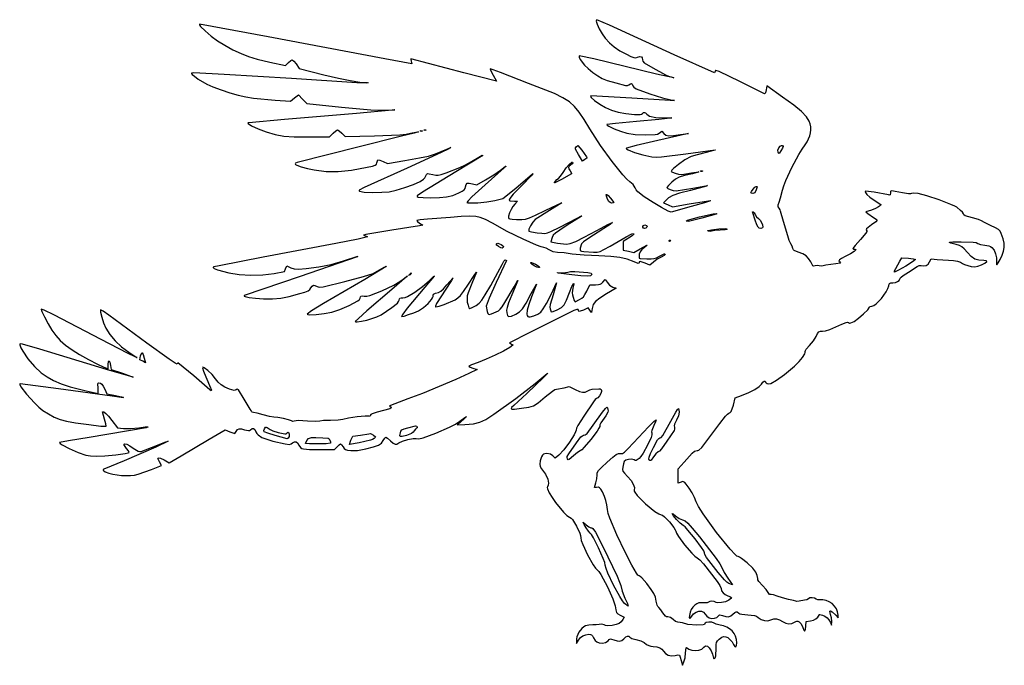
# Model space of a CAD drawing. Extents: x 40 to 438, y 2 to 262.
import ezdxf

# ---------------------------------------------------------------- set-up
doc = ezdxf.new("R2010")
doc.units = 0

msp = doc.modelspace()

# ---------------------------------------------------------------- linework, layer by layer
at = {"layer": 'Layer 1', "color": 7}
for points in [[(273.050172, 261.867109), (273.385311, 260.643411), (274.249617, 258.824399), (275.431423, 256.80695), (276.719063, 254.987938), (278.414602, 253.100576), (280.308579, 251.451339), (282.533286, 249.947623), (285.221013, 248.496823), (287.058215, 247.595034), (288.197577, 247.156267), (288.986367, 247.087916), (289.771849, 247.297378), (290.720491, 247.529991), (291.328482, 247.464948), (291.652046, 247.069175), (291.747406, 246.3096), (291.871981, 245.712082), (292.426504, 245.101335), (295.910186, 242.993486), (301.056335, 240.184492), (302.304839, 239.644851), (303.318524, 239.359873), (304.094636, 239.134977), (304.341581, 238.936539), (297.343347, 240.479943), (272.062394, 246.6271), (266.100445, 247.897101), (266.145094, 247.391636), (266.616383, 246.446301), (268.322947, 244.122376), (269.757761, 242.763078), (271.705206, 241.185499), (273.725411, 239.726983), (275.378507, 238.724873), (277.459897, 237.953171), (280.917121, 236.890427), (284.828547, 235.871781), (285.625054, 235.873434), (286.173514, 236.149593), (286.850406, 236.56962), (287.302403, 236.652302), (287.622108, 236.377796), (287.902126, 235.72626), (288.270889, 235.140869), (289.211814, 234.562092), (294.675463, 232.551258), (299.8613, 230.91525), (303.247969, 230.046534), (304.652466, 229.774233), (302.921649, 229.773131), (287.408237, 230.716812), (270.862948, 231.70459), (270.763041, 231.479832), (271.029416, 231.050849), (272.406352, 229.78195), (274.484435, 228.301385), (276.754341, 227.012643), (279.245836, 225.946041), (281.922539, 225.147329), (284.969659, 224.566899), (288.572404, 224.155141), (290.830183, 224.093405), (291.370375, 224.234516), (291.712128, 224.507919), (292.15751, 224.930702), (292.576434, 225.032676), (293.021817, 224.810537), (293.546574, 224.260975), (293.979829, 223.829373), (294.631366, 223.506912), (297.144909, 222.990974), (299.86571, 222.761668), (302.189635, 222.744029), (303.636025, 222.849863), (302.859913, 222.638196), (298.317896, 222.117848), (289.383793, 221.332917), (280.833337, 220.565625), (277.283508, 220.062916), (277.513503, 219.791374), (278.144507, 219.398702), (280.255663, 218.40045), (282.909215, 217.369126), (285.397402, 216.605692), (288.731154, 216.067706), (292.911573, 215.900136), (296.871506, 216.023608), (297.773295, 216.257324), (298.450188, 216.676248), (299.508522, 217.417081), (300.355189, 216.499859), (301.214534, 215.848322), (302.414531, 215.573816), (304.269371, 215.656499), (307.093249, 216.076525), (310.303529, 216.499859), (297.991577, 213.642357), (289.136849, 211.605064), (285.256291, 210.573188), (285.207233, 210.436306), (285.315271, 210.266919), (285.946413, 209.849442), (288.47539, 208.831347), (291.943639, 207.819866), (295.451575, 207.115964), (297.235309, 206.95115), (299.482064, 207.040998), (309.280473, 208.315409), (321.169091, 209.867632), (321.09578, 209.787155), (320.370931, 209.567771), (317.429644, 208.844576), (313.800441, 207.918534), (311.361863, 207.151242), (308.910607, 205.802968), (306.303908, 204.011517), (304.232991, 202.299442), (303.614458, 201.636467), (303.38908, 201.189293), (303.816823, 200.807852), (304.879567, 200.413182), (306.246582, 200.097886), (307.587138, 199.95457), (309.306931, 200.12214), (311.608807, 200.554293), (314.536865, 201.012904), (313.80926, 200.717453), (311.89103, 200.236793), (308.695633, 199.503676), (306.568492, 198.816861), (305.030049, 197.984526), (303.600747, 196.814846), (302.202864, 195.452241), (301.62519, 194.698178), (302.01986, 194.289727), (302.983385, 193.838282), (304.185035, 193.472826), (305.294081, 193.322344), (312.032141, 194.380678), (318.029367, 195.403734), (317.598316, 195.249945), (316.142005, 194.83488), (311.07964, 193.498733), (306.715115, 192.3274), (303.971164, 191.404114), (302.259088, 190.487442), (300.99019, 189.335953), (300.1788, 188.489285), (302.048524, 187.677896), (303.918247, 186.866507), (310.621029, 187.995396), (318.382145, 189.335953), (319.065652, 189.410918), (319.193534, 189.300675), (316.816693, 188.506924), (311.397141, 186.97234), (303.38908, 184.679283), (302.146089, 185.109231), (299.477654, 186.531367), (296.022083, 188.588504), (292.417684, 190.923454), (289.833585, 192.890191), (289.202995, 193.651971), (288.784071, 194.486511), (288.003549, 195.853526), (286.667403, 196.955957), (285.437641, 197.99617), (283.754779, 199.800781), (279.479551, 205.109539), (274.741302, 211.694912), (270.439615, 218.369582), (268.142768, 222.168973), (266.193601, 225.110949), (264.304792, 227.409656), (262.189019, 229.279242), (259.558963, 230.933853), (256.127301, 232.587638), (245.709877, 236.749316), (234.315148, 241.194319), (231.422368, 242.243833), (230.117089, 242.605431), (230.43459, 241.767583), (231.38709, 240.030151), (232.727647, 237.560705), (219.604305, 240.982652), (198.120125, 246.591822), (198.089257, 246.318419), (198.296514, 245.674599), (198.543458, 244.651543), (187.677896, 246.662378), (140.489429, 255.561203), (112.747849, 260.597109), (112.751776, 260.330871), (113.182758, 259.743827), (114.983579, 257.924815), (117.465703, 255.775074), (119.94452, 253.929604), (122.898485, 252.128232), (126.219559, 250.340088), (129.534018, 248.750382), (132.468139, 247.544323), (136.057655, 246.538905), (141.181756, 245.321821), (147.461204, 243.981265), (148.625371, 245.110154), (149.560233, 245.912724), (150.177595, 246.239044), (150.808185, 245.753974), (151.729818, 244.580987), (152.929263, 242.78182), (163.018714, 240.20654), (168.871521, 238.832911), (173.646151, 237.869386), (177.455051, 237.289507), (180.410669, 237.066816), (180.847232, 237.018309), (180.939836, 236.890427), (180.103091, 236.833652), (176.283167, 237.018309), (149.93065, 238.654317), (122.625633, 240.316783), (110.454792, 240.947374), (109.546388, 240.85036), (109.532057, 240.679483), (109.749236, 240.382929), (110.655986, 239.585871), (112.214272, 238.477928), (115.711184, 236.36126), (118.110626, 235.310643), (121.412958, 234.094661), (125.012948, 232.918367), (128.305359, 231.986813), (131.371771, 231.285667), (134.474564, 230.769729), (143.263146, 229.975978), (149.507316, 229.552645), (151.094817, 230.857923), (152.682318, 232.127924), (154.375653, 230.364034), (156.104265, 228.600144), (170.038996, 227.153754), (181.99817, 226.051323), (185.318693, 225.903597), (187.819007, 225.954309), (191.512152, 226.081089), (191.689747, 226.056198), (191.581881, 226.01012), (190.535398, 225.857295), (176.212611, 224.543197), (147.03787, 222.073751), (132.644528, 220.839028), (132.277763, 220.746424), (132.382701, 220.488455), (133.777827, 219.595486), (136.370194, 218.398245), (139.700088, 217.134859), (143.330945, 216.046759), (146.812974, 215.415066), (151.015994, 215.140561), (156.809821, 215.124024), (165.276493, 215.19458), (166.687605, 216.605692), (167.794446, 217.60229), (168.451495, 218.016804), (169.095315, 217.60229), (170.215385, 216.605692), (171.626497, 215.229858), (183.44456, 215.547358), (193.723629, 215.917775), (196.199138, 216.19228), (198.049569, 216.605692), (200.108911, 217.077533), (201.189293, 217.205415), (199.421545, 216.67735), (194.323352, 215.335691), (177.270945, 211.0318), (152.153151, 204.752351), (151.575477, 204.505407), (151.341762, 204.258462), (151.523319, 204.016272), (152.033538, 203.723232), (153.833257, 203.045788), (156.327507, 202.3485), (159.102878, 201.753738), (163.877508, 201.176064), (168.724898, 201.154016), (174.114684, 201.714051), (180.516503, 202.882628), (182.581356, 203.337381), (183.700324, 203.689607), (184.197521, 204.088136), (184.397061, 204.681796), (184.820394, 205.845963), (185.543589, 205.691623), (186.901784, 205.140407), (188.73623, 204.29374), (195.721234, 205.528463), (201.675466, 206.593963), (205.25506, 207.358499), (207.736633, 208.142879), (210.396799, 209.26791), (214.347913, 210.855411), (213.456597, 210.288761), (210.365931, 208.78284), (196.673735, 202.52985), (179.299419, 194.627623), (177.306223, 193.530704), (177.19598, 193.316694), (177.376778, 193.181233), (179.235477, 192.840582), (182.615532, 192.678524), (186.366003, 192.714904), (189.335953, 192.969566), (192.155421, 193.604015), (195.672727, 194.658491), (199.143732, 195.89156), (201.824294, 197.061791), (203.266274, 197.996652), (203.724334, 198.530229), (204.046795, 199.143181), (204.415558, 199.943546), (204.827317, 200.28089), (205.589648, 200.234588), (207.01013, 199.884015), (208.161069, 199.617226), (209.126798, 199.601792), (210.38357, 199.903859), (212.407634, 200.589571), (217.946248, 202.728287), (220.206232, 203.838987), (222.638196, 205.210963), (226.315906, 207.34086), (227.003824, 207.666628), (227.189032, 207.645131), (216.32347, 200.977627), (202.84735, 192.793177), (200.735092, 191.30269), (200.669497, 191.007238), (201.08346, 190.81762), (203.043583, 190.604851), (206.260477, 190.544217), (209.755184, 190.629104), (212.548745, 190.852898), (215.03583, 191.434982), (217.522915, 192.440399), (218.875598, 193.133828), (219.666041, 193.675122), (220.072838, 194.216416), (220.274583, 194.909845), (220.547986, 195.831478), (220.874306, 196.356235), (221.628369, 196.369464), (222.990974, 196.144568), (224.754864, 195.721234), (228.353199, 197.732069), (231.625215, 199.725265), (234.420981, 201.71846), (236.407011, 203.231547), (236.504188, 203.268108), (236.448145, 203.173876), (235.889419, 202.604815), (228.17681, 195.685957), (222.814585, 190.861717), (221.241415, 189.306187), (220.733195, 188.630397), (221.170584, 188.468477), (222.135487, 188.399988), (225.151739, 188.506924), (228.789762, 188.878444), (232.057368, 189.441786), (235.338204, 190.217898), (240.52404, 194.451234), (247.297378, 200.166237), (247.500363, 200.329604), (247.459435, 200.249471), (246.715294, 199.429813), (243.064042, 195.650679), (239.478384, 191.927217), (238.475792, 190.773454), (237.953171, 189.993002), (237.87538, 189.511859), (238.207281, 189.256026), (239.959596, 189.124286), (241.229596, 189.089008), (240.135985, 187.960118), (239.357668, 186.94533), (238.645498, 185.715568), (238.05239, 184.373358), (237.631261, 183.021226), (237.543618, 182.496469), (237.670948, 182.183379), (238.122394, 181.989351), (239.007095, 181.821781), (240.841541, 181.707128), (242.993486, 181.751226), (244.50051, 181.906117), (246.133211, 182.381816), (248.559662, 183.432984), (252.447937, 185.314283), (257.303044, 187.664667), (258.703683, 188.305731), (259.115441, 188.454008), (254.176549, 185.384839), (248.39099, 181.751226), (247.418094, 180.705018), (246.481579, 179.228863), (245.855949, 177.832083), (245.745499, 177.322621), (245.81571, 177.024), (246.931371, 176.728549), (249.237657, 176.353722), (251.084229, 176.14426), (252.289187, 176.133236), (253.335394, 176.373566), (254.705716, 176.918167), (258.317281, 178.598272), (265.289056, 182.31567), (267.02318, 183.208088), (267.195297, 183.239025), (266.911835, 182.999178), (261.337942, 179.422891), (258.270427, 177.479305), (256.535752, 176.256708), (255.667587, 175.364841), (255.199605, 174.413443), (254.740994, 172.684831), (257.3736, 172.151254), (260.985164, 171.802886), (262.566051, 172.037704), (264.821625, 172.887678), (268.228138, 174.571091), (273.261839, 177.306223), (277.667154, 179.652197), (279.611843, 180.516503), (278.676981, 179.75362), (276.154618, 178.117612), (269.641455, 173.950422), (267.874808, 172.645695), (267.123502, 171.873442), (266.594335, 170.144829), (266.497872, 169.508727), (266.616383, 169.157051), (267.085468, 168.964126), (268.040724, 168.804273), (271.991838, 168.557328), (273.376492, 168.564494), (274.575937, 168.826322), (276.159028, 169.544556), (278.69462, 170.920941), (285.185735, 174.695666), (287.456744, 175.930389), (288.038276, 176.03512), (288.219626, 175.789277), (287.571396, 175.193965), (286.102958, 174.201776), (283.98629, 172.896498), (283.98629, 171.167886), (283.98629, 169.403996), (286.102958, 168.874829), (288.219626, 168.345662), (290.759628, 169.897885), (293.542164, 171.401601), (293.668324, 171.392024), (293.542715, 171.222456), (292.48824, 170.391774), (291.512037, 169.559438), (290.843412, 168.680801), (290.459215, 167.722788), (290.336294, 166.652327), (290.390864, 166.162848), (290.746398, 165.911493), (293.511296, 165.80566), (295.281801, 165.837079), (296.483451, 165.977639), (297.460205, 166.296793), (298.556021, 166.863994), (300.478661, 167.847363), (300.828132, 167.871065), (300.919634, 167.640106), (300.434564, 167.212362), (299.261577, 166.546494), (297.678486, 165.633681), (296.121853, 164.535659), (294.640186, 163.300936), (292.841018, 164.04177), (290.781676, 164.716458), (290.42504, 164.6222), (290.336294, 164.253437), (290.251407, 164.030194), (289.948238, 164.002082), (288.396015, 164.570937), (285.603005, 165.635886), (282.588407, 166.343646), (278.905736, 166.773595), (274.108506, 167.005105), (268.120099, 167.296147), (263.348777, 167.745939), (260.019435, 168.200141), (257.457384, 168.416217), (255.587661, 168.68962), (254.035438, 169.439273), (252.813944, 170.113961), (251.883492, 170.391774), (250.789536, 170.645333), (248.899762, 171.348684), (243.465327, 173.760804), (237.045319, 176.940216), (231.104868, 180.199002), (228.295873, 181.702719), (226.201254, 182.597893), (224.355784, 182.955081), (221.809168, 183.074143), (218.442342, 182.955081), (214.136246, 182.597893), (204.858185, 181.821781), (201.872801, 181.570427), (200.554293, 181.292614), (200.814467, 180.869281), (201.683183, 180.23428), (202.988461, 179.422891), (201.612627, 179.140668), (190.50012, 177.412056), (179.91678, 175.683444), (179.034835, 175.365944), (179.846224, 175.154277), (180.39303, 174.907332), (180.622336, 174.660388), (176.86525, 173.800491), (167.816495, 172.014553), (138.465365, 166.475938), (120.689764, 163.067221), (118.487657, 162.541912), (118.217355, 162.401835), (118.18063, 162.27788), (118.6431, 161.862263), (119.94893, 161.334199), (124.60119, 160.125934), (128.717668, 159.517943), (133.429459, 159.283677), (138.313229, 159.426442), (142.945646, 159.949545), (147.108426, 160.655101), (147.496482, 161.819269), (148.025649, 162.983436), (149.648428, 162.242602), (150.921736, 161.763045), (152.717596, 161.660518), (155.809916, 161.954868), (160.972601, 162.665936), (165.96, 163.591978), (170.920941, 164.994271), (176.300805, 166.727293), (176.71532, 166.805014), (176.389, 166.581772), (153.45843, 158.7501), (130.774805, 150.988984), (130.758337, 150.798332), (131.106085, 150.601479), (132.737132, 150.217282), (135.353753, 149.892616), (138.641754, 149.683705), (142.278123, 149.651735), (145.534154, 149.93065), (148.995237, 150.60644), (153.246763, 151.765096), (155.3265, 152.391277), (156.576106, 152.885166), (157.28993, 153.392284), (157.762322, 154.058153), (158.272747, 154.826547), (158.723642, 155.151764), (159.320057, 155.080106), (160.267045, 154.657875), (161.121981, 154.396048), (162.635068, 154.521174), (171.485386, 156.633432), (178.973099, 158.661905), (182.915393, 159.949545), (187.360396, 162.401352), (188.144224, 162.787203), (188.254605, 162.81063), (188.207063, 162.736491), (179.493446, 157.550655), (162.780589, 147.765475), (157.99273, 144.786155), (156.280654, 143.51009), (156.558949, 143.335148), (157.323003, 143.254878), (159.883399, 143.346931), (163.111869, 143.723411), (166.158438, 144.32148), (169.478961, 145.410682), (173.249276, 147.002593), (176.71532, 148.80176), (177.347013, 149.373922), (177.588445, 149.965928), (177.724595, 150.534231), (177.963272, 150.808185), (178.446688, 150.863858), (179.317057, 150.777317), (180.300977, 150.731566), (181.52633, 150.993394), (186.407895, 152.929263), (191.271822, 155.22673), (192.991063, 156.228289), (194.415956, 157.233155), (196.581131, 158.880187), (196.819532, 159.00421), (196.523804, 158.688364), (190.429564, 153.423152), (180.357752, 144.80655), (176.975493, 141.774864), (175.683444, 140.4762), (175.874578, 140.371469), (176.398922, 140.365956), (178.15289, 140.599672), (180.35665, 141.071512), (182.421504, 141.675645), (184.391548, 142.419786), (186.063937, 143.236687), (190.394287, 146.120648), (192.700573, 147.941864), (193.197218, 148.576313), (193.3929, 149.154538), (193.495977, 149.660554), (193.71481, 149.948289), (194.151924, 150.077273), (194.909845, 150.107039), (195.763127, 150.201848), (196.709013, 150.548011), (199.672348, 152.364818), (202.816482, 154.693153), (205.669574, 157.127321), (207.297865, 158.651432), (207.625425, 158.91512), (207.609853, 158.816246), (203.835128, 154.340375), (196.686964, 145.873703), (194.850865, 143.485837), (194.380678, 142.592868), (195.385544, 142.727915), (197.23377, 143.276375), (199.366423, 144.056345), (201.224571, 144.885925), (203.240918, 146.16695), (205.131588, 147.805163), (206.532778, 149.430146), (206.93613, 150.121922), (207.080686, 150.671484), (207.120925, 151.181909), (207.270304, 151.52697), (207.571819, 151.752969), (208.068464, 151.906207), (209.282241, 152.241897), (210.290966, 152.792562), (211.352607, 153.746716), (212.725134, 155.292876), (215.265136, 158.220933), (215.143868, 157.975642), (214.533121, 157.025898), (212.266523, 153.634819), (208.487388, 147.783114), (208.024918, 146.694463), (208.07377, 146.469085), (208.280131, 146.40287), (209.536352, 146.696117), (211.635932, 147.425926), (215.970692, 149.29565), (217.1762, 150.023254), (218.206422, 150.988984), (219.468155, 152.669089), (221.368195, 155.53982), (223.731808, 159.102878), (224.719586, 160.443434), (222.779307, 155.822043), (221.28, 152.104644), (220.943759, 150.856141), (220.839028, 149.895372), (220.946515, 148.391656), (221.222674, 147.04669), (221.598052, 146.08537), (222.003195, 145.732592), (222.911599, 146.120648), (224.507919, 147.03787), (225.740989, 147.917059), (226.805386, 149.097212), (228.193898, 151.249709), (230.399312, 155.045931), (233.327369, 160.319962), (234.985426, 163.583159), (235.668933, 164.901666), (236.220149, 165.452882), (236.572927, 165.355868), (236.714038, 165.100104), (232.657091, 156.210098), (229.795179, 149.908601), (228.600144, 146.755648), (228.9882, 144.533147), (229.267115, 143.696952), (229.458249, 143.482047), (229.737853, 143.399847), (230.724529, 143.625294), (232.551258, 144.356758), (233.4999, 144.837418), (234.266641, 145.476828), (235.066454, 146.499884), (236.114315, 148.131482), (239.853762, 154.516764), (241.070295, 156.692963), (241.345145, 157.118777), (241.383937, 157.056766), (238.971817, 151.235929), (237.654963, 148.096756), (236.983031, 146.230891), (236.793964, 145.059558), (236.925705, 144.00398), (237.236039, 142.899895), (237.457146, 142.604374), (237.767962, 142.473805), (238.795979, 142.68933), (240.594596, 143.51009), (242.021142, 144.358411), (243.24925, 145.639988), (244.702255, 147.920367), (246.803489, 151.765096), (248.38217, 154.662285), (248.827553, 155.431231), (248.955435, 155.575098), (246.909322, 150.459817), (245.764447, 147.388995), (245.132203, 145.075543), (245.009282, 143.469852), (245.137784, 142.916913), (245.392377, 142.522312), (245.744052, 142.3781), (246.307395, 142.38065), (247.817726, 142.738389), (249.420661, 143.420242), (250.613491, 144.250924), (251.653635, 145.635578), (252.928597, 147.761065), (254.289548, 150.362803), (255.587661, 153.176208), (257.034051, 156.174821), (255.622939, 151.341762), (254.449952, 147.395058), (254.303329, 146.326251), (254.388216, 145.591481), (254.846827, 144.356758), (255.644987, 144.564015), (257.316273, 145.27398), (258.971023, 146.165847), (260.103219, 147.275996), (261.076666, 149.113748), (262.255165, 152.188429), (263.209319, 154.622597), (263.802979, 155.786765), (263.942919, 155.867793), (263.96669, 155.601556), (263.630999, 153.987597), (263.29586, 152.056137), (263.402796, 151.269002), (263.701555, 150.283428), (264.186625, 149.031066), (264.512944, 148.519538), (266.34739, 149.366205), (267.205633, 149.890411), (267.868745, 150.517143), (268.485555, 151.415074), (269.204892, 152.752874), (270.474893, 155.328153), (272.697394, 155.363431), (273.895737, 155.415245), (274.664131, 155.566279), (275.20763, 155.889291), (275.731285, 156.457043), (276.61323, 157.515377), (277.459897, 156.457043), (278.341842, 155.151764), (279.752954, 154.446208), (281.128788, 153.987597), (277.24823, 151.69454), (274.483333, 149.980259), (272.776769, 148.616552), (271.850727, 147.31899), (271.427393, 145.803147), (271.180449, 144.180369), (270.51017, 145.097591), (269.839892, 146.014814), (267.934891, 145.132869), (266.567876, 144.625751), (265.994612, 144.568424), (265.677112, 145.309258), (265.190388, 145.375955), (263.926451, 144.916793), (258.021829, 141.957867), (245.18071, 135.466752), (238.865984, 132.327028), (238.019317, 131.833139), (238.830706, 131.409805), (239.276639, 131.129787), (239.355463, 130.889457), (238.160428, 129.998693), (235.603339, 128.574903), (232.229348, 126.916295), (228.610617, 125.29076), (225.319309, 123.966189), (222.651425, 122.951952), (221.544584, 122.413966), (222.034063, 122.092056), (223.237918, 121.637854), (224.895975, 121.108687), (221.544584, 119.521186), (216.263387, 117.103003), (209.616278, 114.251565), (202.777346, 111.459658), (196.92068, 109.220069), (189.966543, 106.63156), (189.593301, 106.415415), (189.543761, 106.268309), (189.970953, 105.974511), (190.183722, 105.63386), (189.582897, 105.260136), (184.538172, 103.857843), (182.509698, 103.205204), (181.988248, 102.885499), (181.751226, 102.552565), (181.535149, 102.186557), (181.186781, 102.270342), (179.612509, 102.27861), (176.424278, 101.939613), (172.971463, 101.422021), (170.603441, 100.894508), (168.729308, 100.638744), (165.664549, 100.54173), (162.771769, 100.449126), (161.360657, 100.22423), (159.777566, 100.113987), (156.315932, 100.294785), (152.567666, 100.449126), (150.988984, 100.259508), (150.402491, 100.069889), (149.895372, 100.330063), (148.731205, 100.826157), (146.640995, 101.361939), (144.378806, 101.778658), (142.698701, 101.917564), (141.018596, 102.164509), (138.465365, 102.834787), (136.000329, 103.509475), (134.514251, 103.787288), (133.936577, 103.90194), (133.702862, 104.175343), (133.561751, 104.607496), (133.208973, 105.092566), (130.704249, 109.184791), (128.472928, 112.853682), (127.995575, 113.173387), (127.564525, 112.924238), (127.194659, 112.720288), (126.695809, 112.694932), (124.848134, 113.20646), (123.01865, 113.941782), (121.509972, 114.855697), (120.259264, 115.994509), (119.203686, 117.404518), (117.861476, 119.04659), (116.112469, 120.698583), (114.594972, 121.814795), (114.122512, 122.00145), (113.947294, 121.849521), (114.319916, 120.496287), (115.208475, 118.088026), (117.157574, 113.665072), (117.514762, 112.875731), (117.475074, 112.536182), (116.945907, 112.853682), (110.423924, 118.49813), (103.928399, 123.825078), (103.646176, 123.331189), (102.814392, 123.681762), (100.457945, 125.23619), (91.369502, 131.797861), (76.058937, 143.086757), (73.792338, 144.63457), (72.742824, 145.203425), (72.661657, 144.869113), (72.721877, 144.228876), (73.183796, 142.301826), (73.963215, 139.964671), (74.894769, 137.759809), (76.457466, 135.218705), (78.585709, 132.697445), (81.170359, 130.308476), (84.102275, 128.164247), (87.383111, 126.012302), (87.489659, 125.924917), (87.40702, 125.936647), (86.721101, 126.23389), (83.595157, 127.758553), (72.95449, 133.208973), (53.855971, 143.139674), (49.960531, 145.075543), (48.75392, 145.556203), (49.058191, 144.550785), (50.02392, 142.381201), (51.491325, 139.518738), (52.992217, 137.036614), (54.619612, 134.845532), (56.466529, 132.856195), (58.625985, 130.979306), (61.190998, 129.125567), (64.254585, 127.205683), (67.909765, 125.130357), (71.450774, 123.282682), (74.012824, 122.096466), (75.84727, 121.355632), (75.84727, 123.190078), (75.931606, 124.364167), (76.151541, 124.671745), (76.457466, 124.132656), (76.799771, 122.766744), (77.081993, 121.179243), (81.597551, 119.62702), (85.971999, 117.968963), (75.128485, 121.117507), (48.224753, 129.293137), (41.173602, 131.343659), (40.173146, 131.441224), (40.048089, 131.314514), (40.075581, 131.092305), (40.555483, 129.882318), (41.302036, 128.490016), (43.404923, 125.408169), (46.003905, 122.346166), (48.718642, 119.803409), (51.118635, 118.097948), (53.763367, 116.637226), (56.804975, 115.348484), (60.395594, 114.158961), (66.970494, 112.461217), (71.825601, 111.477848), (71.719767, 113.594516), (71.649212, 115.28785), (71.769377, 115.61858), (72.00199, 115.711184), (72.640297, 115.577239), (73.219074, 115.142329), (73.79785, 114.356847), (74.436158, 113.171182), (75.318103, 111.301459), (78.775327, 110.631181), (81.169808, 110.119653), (82.056163, 109.819791), (81.089882, 109.834123), (77.421542, 110.278403), (55.774202, 113.277016), (40.287248, 115.358406), (40.099963, 115.272063), (40.08378, 115.024852), (40.504978, 114.118722), (42.743464, 111.155938), (46.0469, 107.604456), (47.799283, 105.962453), (49.459476, 104.598677), (51.631816, 103.136302), (53.926527, 101.921974), (56.360144, 100.952386), (58.949204, 100.22423), (62.667704, 99.567181), (67.980321, 98.830757), (72.790228, 98.279541), (75.000603, 98.178117), (74.859492, 99.09975), (74.295047, 101.106175), (73.518935, 103.963677), (73.736183, 104.052491), (74.039834, 103.979662), (74.88154, 103.377183), (75.994445, 102.212465), (77.328938, 100.54173), (79.551439, 97.543117), (82.020885, 97.296172), (84.799012, 97.221207), (88.159222, 97.543117), (90.791828, 97.882666), (91.969225, 97.931173), (91.797245, 97.768013), (91.122557, 97.578395), (68.15671, 93.662559), (59.782642, 92.277905), (56.197535, 91.581169), (56.362831, 91.244238), (57.156099, 90.678278), (60.029586, 89.147001), (63.624064, 87.562807), (66.745598, 86.501166), (68.677057, 86.196895), (70.978934, 86.077832), (74.521045, 86.240441), (78.942897, 86.664325), (82.716519, 87.1742), (83.882754, 87.406606), (84.313942, 87.594777), (84.009671, 88.212139), (83.255608, 89.252834), (82.197274, 90.805057), (82.276925, 90.994744), (82.50375, 91.065782), (83.326164, 90.880023), (84.518994, 90.304002), (85.936721, 89.393945), (87.903458, 88.159222), (88.546176, 87.955272), (89.076445, 87.982833), (95.073671, 90.311168), (98.645548, 91.700231), (100.047841, 92.110336), (95.003115, 89.782001), (82.232552, 84.243386), (74.048102, 80.786162), (73.749343, 80.686392), (73.774699, 80.437794), (74.077868, 80.116435), (74.612547, 79.798384), (76.059557, 79.24517), (77.688881, 78.805644), (81.258003, 78.285848), (84.846968, 78.275375), (86.501097, 78.472503), (87.982833, 78.810605), (93.274503, 80.697967), (97.296172, 82.373663), (96.520061, 83.820053), (95.944592, 84.898231), (95.919787, 85.214077), (96.070269, 85.381095), (96.897092, 85.268647), (98.425062, 84.560887), (100.400619, 83.467275), (105.339511, 86.289499), (116.663685, 92.921725), (123.084244, 96.731728), (125.024523, 95.990894), (127.00008, 95.25006), (127.529247, 96.096727), (128.122906, 96.817166), (128.786019, 97.150651), (129.667412, 97.133564), (130.915916, 96.802283), (132.499007, 96.405408), (132.915175, 96.504627), (133.314806, 96.802283), (133.999416, 97.270816), (134.584807, 97.296172), (135.090823, 96.871736), (135.537308, 95.990894), (135.897803, 95.260533), (136.357516, 94.698844), (137.971476, 93.697837), (139.898526, 92.931647), (142.301826, 92.172072), (147.320093, 91.016724), (149.119261, 90.871203), (149.691422, 91.051451), (150.283428, 91.440058), (151.117968, 91.906937), (151.800373, 91.920718), (152.376945, 91.464862), (152.893985, 90.522835), (153.511898, 89.542222), (154.002135, 89.224929), (154.715202, 89.00148), (157.115746, 88.771623), (161.325379, 88.723667), (167.287328, 88.723667), (168.310384, 89.887834), (169.126183, 90.677175), (169.65094, 91.016724), (170.100732, 90.668356), (170.709274, 89.817279), (171.180012, 89.165191), (171.697053, 88.780993), (172.505135, 88.562161), (173.848998, 88.406167), (176.499243, 88.432625), (179.91678, 89.041167), (183.038314, 89.803498), (185.018832, 90.509606), (186.212214, 91.328161), (186.97234, 92.427836), (187.580882, 93.424434), (188.030674, 93.838948), (188.745049, 93.375927), (189.935675, 92.251447), (190.936132, 91.292883), (191.721614, 90.880023), (192.460794, 90.976485), (193.322344, 91.545891), (194.716368, 92.181443), (196.90745, 92.793843), (199.05223, 93.187962), (200.307348, 93.16867), (201.331438, 93.130429), (203.14225, 93.537433), (208.222805, 95.325025), (213.746537, 97.807149), (216.11132, 99.082318), (217.910971, 100.259508), (219.906922, 101.724639), (220.596493, 102.085134), (219.969761, 101.400524), (218.016804, 99.730341), (216.782081, 98.707284), (219.992361, 98.918951), (223.442971, 99.225978), (225.980767, 99.814125), (228.42596, 100.977742), (231.598757, 103.011176), (240.53286, 109.387638), (248.355712, 115.499517), (253.215229, 119.45945), (253.501999, 119.624677), (253.386106, 119.438504), (251.883492, 117.968963), (245.004321, 111.477848), (239.747929, 106.609512), (238.865984, 105.723157), (238.619039, 105.233677), (239.073723, 105.137559), (240.040624, 105.152649), (242.874424, 105.432115), (245.84713, 105.903404), (247.685434, 106.397845), (249.541928, 107.698714), (252.377381, 110.031458), (255.362765, 112.421529), (256.311407, 112.978257), (256.998773, 113.171182), (260.103219, 113.770905), (262.149332, 114.300072), (264.5835, 113.065349), (266.33361, 112.252857), (267.551245, 111.910001), (268.53737, 112.003708), (269.592948, 112.500904), (270.475995, 112.935262), (271.445032, 113.197641), (274.03795, 113.312294), (274.631058, 113.240636), (274.972812, 113.082988), (275.129357, 112.76659), (275.16684, 112.218682), (274.941393, 111.370361), (274.395138, 110.432743), (273.723206, 109.673719), (273.120728, 109.36118), (272.640068, 108.973124), (271.921282, 108.055901), (268.005447, 102.199787), (265.650653, 98.500027), (265.108257, 97.372791), (264.936278, 96.625894), (264.721373, 95.875345), (264.136464, 94.715932), (262.215478, 91.691412), (259.891001, 88.594131), (257.880718, 86.465888), (256.39905, 85.266443), (255.552383, 86.218943), (254.533737, 86.942138), (253.118215, 87.136166), (252.231309, 87.105298), (251.685054, 86.942138), (251.317394, 86.540853), (250.966269, 85.79561), (250.390249, 84.207006), (250.194567, 82.929288), (250.375917, 81.876467), (250.930991, 80.962551), (252.540541, 78.765957), (253.462174, 76.857097), (253.669155, 75.997132), (253.709118, 75.192977), (253.583717, 74.439259), (253.294604, 73.730602), (253.247949, 73.379555), (253.372808, 72.847072), (254.05914, 71.345492), (255.197745, 69.441249), (256.632766, 67.34973), (259.768632, 63.466416), (261.157764, 62.105396), (262.219887, 61.41865), (262.869771, 61.098945), (263.476659, 60.501427), (265.077389, 57.785036), (266.439994, 54.945173), (266.709539, 53.984956), (266.770724, 53.163645), (266.967645, 52.078852), (267.565577, 50.418591), (269.531211, 46.205099), (271.801117, 42.190044), (272.779387, 40.77783), (273.508783, 40.040303), (274.157013, 39.438927), (274.963993, 38.245545), (277.530453, 33.302243), (279.752954, 28.429497), (280.705455, 25.646961), (280.916019, 23.970163), (281.225802, 22.974667), (281.78694, 22.362818), (282.751567, 21.836958), (284.30379, 21.096124), (283.809901, 20.073068), (283.182066, 19.16246), (282.332643, 18.503206), (281.145876, 18.029161), (279.506009, 17.674178), (277.521633, 17.502199), (276.856867, 17.619607), (276.225174, 17.885845), (275.16243, 18.207755), (274.179062, 18.132789), (273.023714, 17.978449), (271.603782, 17.9564), (270.095656, 17.863796), (268.74628, 17.533067), (267.988014, 17.111662), (267.264062, 16.51001), (266.016661, 14.931329), (265.199208, 13.127751), (265.01269, 12.24498), (265.006834, 11.430007), (265.112667, 10.406951), (265.924056, 11.747507), (266.737099, 12.771666), (267.692356, 13.511397), (268.786519, 13.960087), (270.016281, 14.11112), (270.697032, 14.064267), (271.176039, 13.868585), (271.569056, 13.441393), (271.991838, 12.700008), (272.62739, 11.669786), (273.345624, 11.019903), (274.26891, 10.680905), (275.519618, 10.58334), (276.838126, 10.777368), (277.812675, 11.500563), (278.329715, 12.022013), (278.747537, 12.232577), (279.271192, 12.165329), (280.105732, 11.853341), (281.439123, 11.419534), (282.464935, 11.346222), (283.325382, 11.649942), (284.162679, 12.34723), (284.954225, 13.025776), (285.653166, 13.357057), (286.206587, 13.324535), (286.561569, 12.911675), (287.381778, 12.453063), (289.101571, 11.994452), (291.059489, 11.456466), (292.382406, 10.759729), (293.366878, 10.020549), (294.25213, 9.529416), (295.110924, 9.256564), (296.01602, 9.172228), (297.470678, 9.043795), (298.683903, 8.673929), (299.612702, 8.085782), (300.214078, 7.302505), (300.982473, 6.29819), (302.10144, 5.644448), (303.458533, 5.387582), (304.941303, 5.573892), (306.043734, 5.759101), (306.669915, 5.679726), (307.013874, 4.903614), (307.410749, 3.492502), (307.869361, 1.587501), (308.504361, 2.998613), (308.958563, 4.639031), (309.174639, 6.596949), (309.368667, 8.594554), (309.581436, 8.804567), (309.880195, 8.50195), (310.488737, 8.17122), (311.679363, 7.761116), (313.150006, 7.530708), (314.554504, 7.664102), (315.747334, 8.128226), (316.582977, 8.890006), (317.17829, 9.441221), (317.958811, 9.278061), (318.715079, 8.60613), (319.484576, 7.448026), (320.082094, 6.137786), (320.322424, 5.009448), (320.419438, 4.462642), (320.675202, 4.233336), (321.05058, 4.549183), (321.323432, 5.437191), (321.521869, 8.572505), (321.505884, 9.953852), (321.632112, 10.812646), (322.00308, 11.459773), (322.721314, 12.206119), (323.762009, 13.008689), (324.485204, 13.229175), (325.437705, 13.052786), (326.166412, 12.772768), (327.060484, 12.056188), (327.928097, 11.088254), (328.577429, 10.054173), (329.088406, 9.226247), (329.490242, 9.066395), (329.753172, 9.568001), (329.84743, 10.724451), (329.717068, 12.065214), (329.340312, 13.321228), (328.73866, 14.470581), (327.933609, 15.491364), (326.946658, 16.361664), (325.799302, 17.059572), (324.513041, 17.563177), (323.10937, 17.850567), (321.530689, 18.163657), (320.639924, 18.556123), (319.818062, 18.955754), (318.61586, 19.054422), (317.499649, 18.868662), (317.119517, 18.67429), (316.935755, 18.415012), (316.741176, 18.098614), (316.252248, 17.921122), (313.690198, 17.850567), (310.091862, 18.097511), (307.909048, 18.732512), (305.964359, 19.050012), (305.117692, 19.354283), (304.165192, 20.108346), (303.089219, 20.902096), (302.013246, 21.16668), (301.441084, 21.226211), (300.98137, 21.457722), (300.002411, 22.754181), (299.129286, 24.063869), (298.309077, 24.976682), (297.930392, 25.358124), (297.634389, 25.885086), (297.250743, 27.481406), (296.943164, 29.091507), (296.351159, 30.546165), (295.256445, 32.258792), (293.44074, 34.6428), (291.465184, 36.909398), (290.771754, 37.530067), (290.336294, 37.747246), (289.910824, 38.022716), (289.274101, 38.839755), (287.395007, 42.042318), (284.755236, 47.242486), (281.411011, 54.327812), (278.478543, 61.030594), (277.903626, 62.900317), (277.636286, 64.558374), (277.370049, 66.474951), (276.961598, 68.169939), (276.361324, 69.831854), (275.519618, 71.649212), (274.91273, 72.734004), (274.421596, 73.316088), (273.89739, 73.514525), (273.191283, 73.44838), (272.344616, 73.413102), (272.873783, 75.282825), (273.2442, 76.940882), (273.40295, 78.493105), (273.481774, 79.407021), (273.954166, 80.274634), (275.174006, 81.539123), (277.495175, 83.643664), (279.762325, 85.644025), (281.159656, 86.734881), (282.074123, 87.170893), (282.892678, 87.206722), (283.692492, 87.238141), (284.528686, 87.722659), (285.834516, 89.007543), (288.043237, 91.440058), (294.146296, 97.962041), (296.328008, 100.067133), (297.286021, 100.753397), (297.061125, 100.012563), (296.33352, 98.425062), (295.508901, 96.506832), (295.43559, 95.919787), (295.557408, 95.461727), (295.540045, 94.778908), (295.193606, 93.623974), (293.811157, 90.496376), (292.005375, 87.276175), (291.129769, 86.005485), (290.371572, 85.160609), (289.194175, 84.305123), (288.798954, 84.317249), (288.360737, 84.560887), (287.365242, 84.853582), (286.138236, 84.812241), (285.017063, 84.486472), (284.339068, 83.925886), (284.017158, 83.013073), (283.774623, 81.703385), (283.670995, 80.760255), (283.845179, 80.032099), (284.469155, 79.178266), (285.714902, 77.858105), (287.116092, 76.219341), (288.034418, 74.749248), (288.463263, 73.45775), (288.396015, 72.354768), (288.427365, 72.016709), (288.663355, 71.533801), (289.648377, 70.225422), (292.96449, 66.882299), (296.730395, 63.797145), (298.277658, 62.811227), (299.332133, 62.441706), (299.886105, 62.202892), (300.688123, 61.563068), (302.639427, 59.540107), (304.392292, 57.29225), (304.946264, 56.371306), (305.15297, 55.738924), (305.444908, 54.916304), (306.231699, 53.616193), (308.755715, 50.239997), (311.656763, 46.923333), (312.914844, 45.697636), (313.866587, 44.979195), (314.925472, 44.190957), (316.437456, 42.562666), (321.945203, 35.489467), (323.038815, 33.809362), (323.497426, 32.631965), (323.709644, 31.732381), (324.295586, 30.885714), (325.179185, 30.171338), (326.284372, 29.66863), (327.311838, 29.302623), (327.730762, 28.963074), (327.408852, 28.53974), (326.63715, 27.90474), (325.332423, 27.2973), (323.634127, 26.908142), (322.087968, 26.823255), (321.542471, 26.921785), (321.239647, 27.128628), (320.698904, 27.406441), (319.797667, 27.499045), (318.903044, 27.406441), (318.382145, 27.128628), (317.8177, 26.881684), (316.829922, 26.846406), (315.439205, 26.876171), (314.461899, 26.767031), (313.689646, 26.459452), (312.914086, 25.893905), (312.055843, 25.045584), (311.419189, 24.107967), (310.974358, 23.031442), (310.691585, 21.766403), (310.637014, 20.869024), (310.810647, 20.514041), (311.162874, 20.714683), (311.644085, 21.48418), (312.360114, 22.344077), (313.403565, 23.045223), (314.546235, 23.468556), (315.559921, 23.495015), (316.336033, 23.045223), (317.006311, 22.225014), (317.738325, 21.382757), (318.62909, 20.778624), (319.695692, 20.547114), (320.838362, 20.619874), (321.828896, 20.957218), (322.439092, 21.519458), (322.67832, 21.899246), (322.95062, 22.044215), (324.097149, 21.695847), (325.387544, 21.267552), (326.456351, 21.206368), (327.386252, 21.522214), (328.259929, 22.225014), (328.996353, 22.931672), (329.547569, 23.221612), (330.045868, 23.127905), (330.623542, 22.683625), (331.088768, 22.404159), (331.831806, 22.194146), (334.362988, 21.942792), (337.052921, 21.660569), (337.805881, 21.387166), (338.419935, 20.955013), (339.682219, 20.130946), (341.030493, 19.680603), (342.378766, 19.62052), (343.64105, 19.967235), (344.80632, 20.32773), (345.925287, 20.337652), (347.083943, 19.977157), (348.368275, 19.226401), (349.638827, 18.598015), (350.939145, 18.353275), (352.153473, 18.492182), (353.166056, 19.014734), (353.641341, 19.313011), (354.110839, 19.443029), (354.568762, 19.408509), (355.009321, 19.213172), (355.815198, 18.354929), (356.482169, 16.898066), (356.963931, 15.746577), (357.168019, 15.497221), (357.346475, 15.464906), (357.623185, 16.049745), (357.787448, 17.497789), (357.893281, 19.332234), (359.657171, 19.543901), (360.846694, 19.809036), (361.844395, 20.315603), (362.60397, 21.027222), (363.079118, 21.907514), (363.205346, 22.086108), (363.453944, 22.145639), (364.49023, 21.907514), (365.487379, 21.453312), (366.355543, 20.787444), (367.084802, 19.923138), (367.665232, 18.873623), (368.088565, 17.815289), (368.229676, 19.296957), (368.145892, 20.703659), (367.771065, 22.083903), (367.383009, 23.530293), (367.758938, 23.543522), (368.379607, 23.212792), (369.852455, 21.836958), (370.769678, 20.743346), (370.769678, 21.872236), (370.593151, 23.176343), (370.098297, 24.413891), (369.337206, 25.541472), (368.361968, 26.515676), (367.224673, 27.293097), (365.977409, 27.830326), (364.672269, 28.083954), (363.36134, 28.010573), (362.55436, 28.001754), (361.985506, 28.363351), (361.310267, 28.765739), (360.367137, 28.910157), (359.430621, 28.789992), (358.775226, 28.398629), (358.131406, 28.028212), (357.223003, 27.869462), (355.000501, 27.551962), (354.131786, 27.397621), (353.659945, 27.481406), (352.755951, 27.825365), (350.767165, 28.22224), (348.2889, 28.795504), (346.181051, 29.527519), (344.677335, 30.087554), (343.676328, 30.197797), (343.326857, 30.135509), (343.050147, 30.228665), (342.582716, 30.973908), (341.736049, 32.217451), (340.254381, 33.83141), (338.728616, 35.502696), (338.408911, 36.128326), (338.314102, 36.72419), (338.106845, 37.875128), (337.608546, 39.158358), (336.264682, 40.864922), (334.054308, 42.96836), (331.804245, 44.754299), (330.922714, 45.304963), (330.341319, 45.508362), (329.894972, 45.719176), (329.18983, 46.318442), (327.155293, 48.483273), (321.654161, 55.284722), (316.272092, 62.727787), (314.386383, 65.694636), (313.443253, 67.627543), (312.790062, 69.336862), (311.816064, 71.247927), (310.650243, 73.139148), (309.421584, 74.788936), (308.818003, 75.461419), (308.376479, 75.776714), (307.928341, 75.800968), (307.304916, 75.600325), (306.211304, 75.21227), (306.211304, 78.069771), (306.211304, 80.962551), (308.610194, 83.608386), (311.855752, 87.347833), (312.786204, 88.168042), (313.796031, 88.406167), (314.171271, 88.401413), (314.529148, 88.507039), (315.665754, 89.610022), (322.932981, 99.307007), (325.239267, 102.217425), (326.063335, 103.037634), (326.672428, 103.43451), (327.2264, 103.699093), (327.638158, 104.201802), (328.471596, 106.715345), (329.247707, 109.67868), (331.752431, 110.631181), (334.706396, 111.844406), (337.101428, 113.060939), (338.841615, 114.217941), (339.831047, 115.252573), (340.35801, 115.94986), (340.898201, 116.359414), (341.31933, 116.418394), (341.489104, 116.063962), (341.691951, 115.728823), (342.159382, 115.393684), (342.724998, 115.301906), (343.542382, 115.499517), (345.894419, 116.74306), (349.139426, 119.084624), (353.201334, 122.484522), (355.035228, 124.284241), (356.46894, 126.007892), (357.353641, 127.460345), (357.543604, 128.023894), (357.540503, 128.44647), (357.562552, 128.826809), (357.849184, 129.346054), (359.269115, 130.880638), (360.856616, 132.657757), (361.91495, 134.408418), (362.48601, 135.597941), (363.017381, 136.278141), (363.641358, 136.561466), (364.49023, 136.560364), (365.648885, 136.738958), (367.488843, 137.327656), (372.286623, 139.417866), (374.046104, 140.14547), (374.583539, 140.186811), (375.038292, 140.052866), (375.449499, 139.896321), (375.893778, 139.911755), (377.225515, 140.511477), (379.019722, 141.796912), (381.075205, 143.571827), (382.766886, 145.254137), (383.469686, 146.261759), (383.72104, 146.627766), (384.422187, 146.755648), (385.183553, 147.000112), (386.140877, 147.666256), (388.302745, 149.860094), (390.226487, 152.530183), (390.886154, 153.79164), (391.230802, 154.869542), (391.366952, 155.554703), (391.605629, 155.932286), (392.089045, 156.104816), (392.959414, 156.174821), (394.042553, 156.312073), (394.824728, 156.611383), (395.41508, 157.142204), (395.922749, 157.973988), (396.306947, 158.454648), (397.03841, 159.0676), (399.238863, 160.478712), (402.80192, 162.736491), (403.560393, 163.168644), (404.424699, 163.124547), (405.503428, 162.99887), (406.413485, 163.203922), (407.158177, 163.739704), (407.740812, 164.606215), (408.340535, 165.876216), (410.809981, 165.629271), (415.396095, 165.276493), (417.428978, 165.137587), (419.038528, 164.879618), (420.237973, 164.502586), (421.040543, 164.006492), (421.898235, 163.513705), (423.16603, 163.08045), (424.632264, 162.766257), (426.085268, 162.630658), (427.257153, 162.862169), (428.766381, 163.424408), (430.143318, 164.11894), (430.918327, 164.747326), (430.908956, 164.891744), (430.684612, 165.00309), (429.683604, 165.100104), (427.635287, 165.231845), (426.049991, 165.730695), (424.623445, 166.752097), (423.051378, 168.451495), (421.779723, 169.905051), (420.842105, 170.740142), (419.871415, 171.224661), (418.500541, 171.626497), (416.310562, 172.208581), (415.844578, 172.395443), (415.823838, 172.526081), (417.195814, 172.658373), (420.581932, 172.684831), (425.4194, 172.570178), (426.540021, 172.387175), (427.214158, 172.085108), (428.400374, 171.630907), (430.036382, 171.41483), (431.760584, 171.145837), (432.372985, 170.854244), (432.929162, 170.427052), (433.802287, 169.310289), (434.463746, 167.816495), (434.834163, 166.190409), (434.834163, 164.67677), (434.754788, 163.71986), (434.814319, 163.501027), (434.939996, 163.477325), (435.538065, 164.211544), (436.311421, 165.593993), (437.078162, 167.267484), (437.656387, 168.874829), (437.959004, 170.460125), (437.907741, 172.111567), (437.492676, 173.934988), (436.703886, 176.036222), (436.225431, 177.033922), (435.601455, 177.720737), (434.461541, 178.367864), (432.435272, 179.246502), (429.895271, 180.459176), (428.731103, 181.222059), (427.588985, 181.760045), (425.09749, 182.456782), (422.20471, 183.219664), (421.644675, 183.572993), (421.428599, 184.009005), (421.005265, 184.72338), (420.264431, 185.384839), (418.747486, 186.65484), (417.993423, 187.1129), (416.399307, 187.819007), (411.683107, 189.618175), (406.58326, 191.337968), (403.084143, 192.26401), (401.404038, 192.400711), (400.438308, 192.193454), (399.990169, 192.048485), (399.28737, 192.039114), (396.839972, 192.440399), (393.90089, 193.055556), (392.456706, 193.260608), (392.129835, 193.209345), (391.97825, 193.055556), (391.936358, 192.440399), (391.799657, 191.695155), (391.564287, 191.611922), (391.160246, 191.664287), (385.335, 192.784358), (381.811629, 193.216511), (381.72874, 192.995266), (381.81659, 192.683485), (382.459859, 191.836267), (383.652138, 190.770767), (385.304132, 189.582897), (388.0558, 187.748452), (388.096314, 187.592251), (387.943352, 187.371971), (387.156216, 186.800361), (385.89283, 186.15599), (384.351631, 185.561228), (382.058574, 184.785116), (382.834686, 184.185394), (385.16302, 182.597893), (386.208125, 181.865878), (386.644688, 181.398448), (385.97441, 180.763447), (384.351631, 179.59928), (382.274651, 178.002959), (382.153934, 177.59506), (382.44663, 177.200389), (382.440015, 176.861943), (382.023296, 176.186153), (379.800795, 173.637332), (377.662078, 171.286948), (376.766904, 170.074274), (377.000619, 169.800871), (377.578293, 169.686218), (377.985642, 169.667477), (378.085412, 169.562746), (377.296071, 168.804273), (375.801174, 167.816495), (373.697735, 166.722883), (372.199531, 165.96), (371.369401, 165.382326), (371.147812, 164.936944), (371.475234, 164.570937), (371.811476, 164.251232), (371.651623, 164.024131), (369.817177, 163.794825), (367.815162, 163.605207), (365.866064, 163.230381), (364.212417, 162.91288), (363.114395, 163.018714), (362.303006, 163.151006), (361.491617, 163.018714), (361.007649, 162.904612), (360.63613, 163.058401), (359.727727, 164.606215), (358.893737, 165.982049), (357.871232, 167.013925), (356.498154, 167.820904), (354.612446, 168.522051), (353.082271, 169.17028), (352.722327, 169.539043), (352.531055, 170.003718), (352.200326, 170.920941), (351.684388, 171.838164), (351.058207, 173.18313), (350.484943, 175.083721), (348.721053, 180.939836), (347.48633, 185.067339), (347.32317, 185.6847), (346.921885, 186.302062), (346.62919, 186.833985), (346.617614, 187.594111), (346.916924, 188.757727), (347.556886, 190.50012), (348.368275, 193.534011), (348.869261, 195.271511), (349.710485, 197.49229), (352.094493, 202.737107), (354.88199, 207.975309), (356.227576, 210.18782), (357.43467, 211.913745), (358.239582, 213.097205), (358.879957, 214.31043), (359.353313, 215.540192), (359.657171, 216.773262), (359.789049, 217.996409), (359.746468, 219.196405), (359.526946, 220.360022), (359.128004, 221.474028), (358.002422, 223.242879), (355.997099, 225.306079), (352.867297, 227.878603), (348.368275, 231.175423), (342.018271, 235.690982), (341.700771, 234.068203), (341.38768, 232.943723), (341.101048, 232.480702), (331.011597, 237.454872), (322.734544, 241.542687), (321.432021, 241.964367), (321.18735, 241.895534), (321.098536, 241.688208), (320.816313, 240.947374), (304.51797, 248.320434), (278.37712, 260.24874), (273.297117, 262.466832), (273.120728, 262.286033), (273.050172, 261.867109), (273.050172, 261.867109)], [(202.741517, 217.452359), (202.459294, 217.355345), (202.071238, 217.417081), (201.925717, 217.562602), (202.282905, 217.628748), (202.710649, 217.59347), (202.741517, 217.452359), (202.741517, 217.452359)], [(204.152629, 217.805137), (203.870406, 217.708123), (203.48235, 217.769859), (203.336829, 217.91538), (203.694017, 217.981526), (204.121761, 217.946248), (204.152629, 217.805137), (204.152629, 217.805137)], [(267.229335, 209.691243), (269.063781, 207.115964), (269.25836, 206.794605), (269.244579, 206.52947), (268.499336, 205.916519), (267.47628, 205.316796), (265.888779, 207.927353), (264.627597, 210.211591), (264.608856, 210.70548), (264.901, 211.067077), (265.641834, 211.631522), (267.229335, 209.691243), (267.229335, 209.691243)], [(348.544664, 211.243466), (348.29331, 210.529091), (347.697997, 209.444299), (346.957163, 208.412423), (346.755418, 208.491798), (346.533829, 208.915132), (346.388308, 209.761799), (346.85133, 210.714299), (347.41357, 211.322841), (347.96258, 211.640342), (348.379299, 211.627112), (348.544664, 211.243466), (348.544664, 211.243466)], [(263.525166, 204.61124), (263.269402, 204.205545), (262.643221, 203.694017), (262.040742, 203.221074), (261.818602, 202.767975), (261.973494, 202.195813), (262.50211, 201.365682), (263.026867, 200.43964), (262.993243, 200.184979), (262.784332, 199.989848), (259.265372, 197.992243), (256.328495, 196.497346), (256.20392, 196.5617), (256.211637, 196.734369), (256.531342, 197.282277), (257.102402, 197.896331), (257.739607, 198.331792), (258.65683, 199.182869), (259.679886, 200.695404), (260.935555, 202.636786), (262.18461, 204.13499), (263.142622, 204.89236), (263.423605, 204.900215), (263.525166, 204.61124), (263.525166, 204.61124)], [(315.983255, 201.224571), (315.701032, 201.127557), (315.312976, 201.189293), (315.167455, 201.334814), (315.524643, 201.40096), (315.952387, 201.365682), (315.983255, 201.224571), (315.983255, 201.224571)], [(337.714379, 193.675122), (337.101428, 192.559462), (336.746996, 192.330707), (336.303267, 192.26401), (335.738823, 192.312517), (335.491878, 192.440399), (335.764179, 193.106819), (336.400281, 193.988212), (337.128988, 194.757158), (337.679102, 195.086234), (337.977309, 195.049303), (338.080387, 194.870157), (337.714379, 193.675122), (337.714379, 193.675122)], [(278.835731, 190.359009), (280.105732, 188.595119), (279.849968, 188.449598), (279.223787, 188.383452), (278.620757, 188.545509), (278.077258, 189.044911), (277.586677, 189.9015), (277.142397, 191.13512), (277.044832, 191.772877), (277.135576, 191.878641), (277.314376, 191.845086), (277.921264, 191.368285), (278.835731, 190.359009), (278.835731, 190.359009)], [(321.557147, 183.938449), (315.687803, 182.258344), (310.268251, 180.975114), (309.401189, 181.087562), (309.467679, 181.228122), (309.866966, 181.424906), (314.783809, 182.774282), (320.353292, 183.964908), (321.684478, 184.13358), (321.826071, 184.08521), (321.557147, 183.938449), (321.557147, 183.938449)], [(337.255768, 183.76206), (337.833442, 182.827198), (338.596324, 182.104004), (339.240144, 181.480028), (339.831047, 180.578239), (340.2632, 179.583846), (340.43077, 178.682057), (340.18603, 178.308884), (339.610561, 178.1573), (338.942488, 178.250455), (338.419935, 178.611501), (337.917227, 179.634558), (337.255768, 181.504281), (336.26799, 184.432338), (336.21397, 184.873311), (336.470837, 184.838033), (336.873224, 184.432338), (337.255768, 183.76206), (337.255768, 183.76206)], [(293.299629, 179.352335), (293.678866, 179.078932), (293.476018, 178.646779), (293.061504, 178.294001), (292.594073, 178.15289), (292.150345, 178.274157), (291.901746, 178.567404), (291.884659, 178.926797), (292.135462, 179.246502), (292.691087, 179.537544), (293.299629, 179.352335), (293.299629, 179.352335)], [(325.966872, 177.800112), (325.759064, 177.655694), (325.177531, 177.544348), (323.144648, 177.447334), (320.961834, 177.332681), (319.652146, 177.059278), (319.030375, 176.829972), (318.382145, 177.024), (318.118664, 177.206453), (318.205756, 177.34591), (319.616868, 177.588445), (322.615481, 177.905945), (325.124615, 178.091154), (325.755756, 178.005164), (325.966872, 177.800112), (325.966872, 177.800112)], [(234.632648, 171.591219), (235.230166, 171.191588), (235.523412, 170.77542), (235.48593, 170.405554), (235.091259, 170.144829), (234.452952, 170.274916), (233.583133, 170.762191), (232.858836, 171.355299), (232.657091, 171.802886), (232.926084, 172.07243), (233.300911, 172.133615), (234.632648, 171.591219), (234.632648, 171.591219)], [(303.036302, 173.213998), (302.921649, 172.971463), (302.648246, 172.86122), (302.471857, 172.971463), (302.507135, 173.213998), (302.895191, 173.566776), (303.036302, 173.213998), (303.036302, 173.213998)], [(248.567379, 163.618436), (250.013769, 162.683575), (250.125114, 162.388123), (249.766824, 162.27788), (248.987956, 162.503878), (247.927969, 163.027533), (246.993658, 163.617334), (246.591822, 164.04177), (246.657417, 164.308007), (246.931371, 164.346041), (248.567379, 163.618436), (248.567379, 163.618436)], [(402.061087, 165.593993), (400.905739, 164.636532), (398.16289, 162.908471), (395.234832, 161.25317), (393.523859, 160.51399), (393.597722, 160.929055), (394.088304, 161.982428), (395.711083, 164.853159), (396.55775, 166.228994), (399.27414, 166.087882), (401.183551, 165.867396), (402.061087, 165.593993), (402.061087, 165.593993)], [(198.261236, 160.020101), (197.661513, 159.420378), (197.207312, 159.107288), (197.520402, 159.561489), (198.062798, 160.108295), (198.209973, 160.14688), (198.261236, 160.020101), (198.261236, 160.020101)], [(269.628225, 160.267045), (270.937914, 159.998052), (271.181, 159.785834), (271.215726, 159.490934), (271.059663, 159.21133), (270.708057, 159.006966), (269.323954, 158.820656), (266.874903, 158.925387), (263.172388, 159.314545), (257.801343, 160.103886), (257.355685, 160.229907), (257.378009, 160.301772), (259.044885, 160.231768), (260.610338, 160.249407), (261.620165, 160.478712), (262.58369, 160.683764), (264.354194, 160.716837), (269.628225, 160.267045), (269.628225, 160.267045)], [(90.417001, 125.694801), (90.910891, 123.860356), (89.817279, 124.424801), (88.617834, 125.059801), (88.900056, 126.647302), (89.256141, 127.609724), (89.429636, 127.797), (89.605612, 127.785011), (89.981541, 127.153318), (90.417001, 125.694801), (90.417001, 125.694801)], [(277.777397, 104.951455), (277.827558, 104.44599), (277.702432, 103.897531), (276.860174, 102.446731), (274.893437, 99.527493), (274.548376, 98.755791), (274.461284, 98.14284), (274.16225, 97.410205), (273.365467, 96.157912), (270.880587, 92.84676), (268.210499, 89.714201), (267.182206, 88.685151), (266.559057, 88.265056), (265.469855, 87.612416), (263.877944, 86.218943), (262.122873, 84.684359), (261.764583, 84.681052), (261.479054, 85.054776), (261.258016, 85.498504), (261.245338, 85.905853), (261.937665, 87.100888), (265.042111, 91.475335), (266.872147, 93.843358), (267.477933, 94.377486), (267.934891, 94.544504), (268.585877, 94.707113), (269.332774, 95.316206), (271.815449, 98.601451), (275.581354, 103.871072), (276.736702, 105.323526), (277.283508, 105.8334), (277.543682, 105.577636), (277.777397, 104.951455), (277.777397, 104.951455)], [(306.564082, 103.822565), (306.26863, 102.398224), (305.47047, 100.682841), (304.67672, 98.967458), (304.567579, 98.336316), (304.623803, 97.754784), (304.67231, 96.965443), (304.482692, 96.520061), (301.589912, 92.216169), (299.407098, 89.005889), (298.667918, 88.177964), (298.09741, 87.806444), (297.149319, 87.07443), (296.121853, 85.760332), (295.226679, 84.477102), (294.926267, 84.296854), (294.675463, 84.384498), (294.3067, 84.877836), (294.371192, 85.685366), (294.958237, 87.147742), (296.157131, 89.605612), (297.837236, 92.657142), (298.374671, 93.296552), (298.802966, 93.48617), (299.342606, 93.612398), (299.998001, 94.390164), (303.177413, 100.294785), (305.214706, 103.91076), (305.905931, 104.967991), (306.246582, 105.304233), (306.471478, 104.775066), (306.564082, 103.822565), (306.564082, 103.822565)], [(141.287589, 96.837561), (142.412069, 96.303984), (144.568424, 95.638116), (147.148114, 95.056032), (147.649169, 95.1321), (147.955093, 95.426449), (148.391656, 95.832144), (148.80176, 95.497005), (149.013978, 94.859799), (148.912004, 94.077073), (148.578518, 93.41341), (148.096204, 93.133392), (143.294014, 94.394573), (140.362098, 95.326128), (138.888699, 95.920338), (138.7079, 96.409818), (138.923976, 97.190339), (139.404636, 97.873846), (139.692922, 97.869988), (140.123422, 97.684228), (141.287589, 96.837561), (141.287589, 96.837561)], [(200.730682, 97.895895), (200.638078, 97.525478), (200.413182, 97.366728), (199.972209, 97.049228), (199.425403, 96.308394), (199.010889, 95.734027), (198.437625, 95.285338), (196.391513, 94.473948), (194.636442, 94.041795), (193.780955, 93.980059), (193.71481, 94.513636), (193.886789, 95.497005), (194.126568, 96.23398), (194.535018, 96.709679), (195.360188, 97.099388), (196.850124, 97.578395), (199.994258, 98.345687), (200.57579, 98.263005), (200.730682, 97.895895), (200.730682, 97.895895)], [(162.59538, 93.48617), (164.694409, 93.345059), (165.12546, 93.069451), (165.417604, 92.568947), (165.6425, 91.832523), (165.629271, 91.334224), (163.96901, 91.133582), (160.522809, 91.025543), (157.116297, 91.036568), (155.575098, 91.193113), (156.104265, 92.427836), (156.796592, 93.261274), (157.938711, 93.592003), (159.737878, 93.592003), (162.59538, 93.48617), (162.59538, 93.48617)], [(183.091782, 94.544504), (183.775289, 93.856587), (183.66229, 93.611847), (183.268171, 93.274503), (182.562615, 92.859989), (181.857059, 92.604225), (177.306223, 91.545891), (173.319831, 90.769779), (173.919554, 92.498392), (174.62511, 94.12117), (177.729556, 94.544504), (181.151503, 95.073671), (181.633265, 95.189426), (182.068726, 95.153046), (183.091782, 94.544504), (183.091782, 94.544504)], [(307.869361, 60.360316), (308.924387, 59.959582), (310.065404, 59.032989), (311.828191, 57.041447), (314.748532, 53.445867), (321.574786, 44.714611), (323.033302, 42.54172), (323.744371, 41.063359), (324.771837, 39.105441), (326.249094, 36.830023), (328.08354, 34.113633), (326.672428, 34.6428), (325.859936, 35.179132), (324.88208, 36.07596), (322.297981, 39.12308), (317.66777, 45.195272), (316.950087, 46.380936), (316.794644, 47.060585), (316.484034, 47.828842), (315.652525, 49.158512), (313.028739, 52.731492), (310.12714, 56.238325), (308.948365, 57.485313), (308.151583, 58.137814), (307.016079, 59.031886), (305.549845, 60.527885), (304.282049, 62.037114), (303.741858, 62.970873), (304.151962, 62.781255), (305.117692, 61.983095), (306.506756, 60.973268), (307.869361, 60.360316), (307.869361, 60.360316)], [(270.862948, 57.150036), (271.24687, 57.088093), (271.645675, 56.833087), (272.732672, 55.32882), (274.61342, 51.807103), (277.777397, 45.437806), (281.516844, 37.579676), (282.500213, 35.208347), (282.927956, 33.796132), (283.554137, 31.525124), (284.656568, 28.751407), (285.657576, 26.520086), (285.997125, 25.505849), (284.480179, 26.599461), (283.637371, 27.610666), (282.533286, 29.331286), (279.991079, 34.007799), (277.753144, 38.843063), (277.029398, 40.76212), (276.719063, 42.051138), (276.456822, 43.11395), (275.844835, 44.779104), (273.985034, 49.031732), (271.966482, 53.039621), (271.156057, 54.39885), (270.616004, 55.033368), (269.946277, 55.761524), (268.988815, 57.127987), (268.130573, 58.540753), (267.758502, 59.407815), (268.957947, 58.349481), (270.016281, 57.498404), (270.862948, 57.150036), (270.862948, 57.150036)]]:
    msp.add_lwpolyline(points, dxfattribs=at)

doc.saveas('drawing.dxf')
